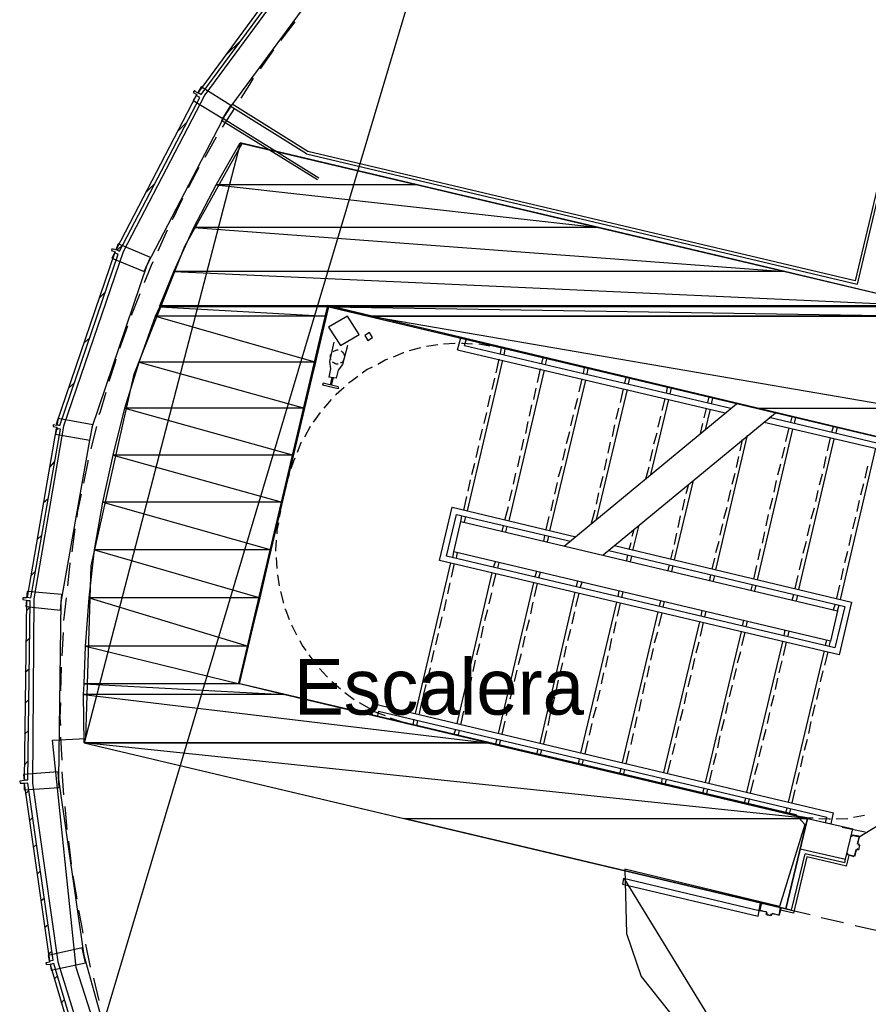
# Model space of a CAD drawing. Header units: feet. Extents: x -79 to 198, y -22 to 181.
# Tile 163 of 256: x 27 to 45, y 115 to 136. Entities that reach past the tile are written whole.
import ezdxf
from ezdxf.enums import TextEntityAlignment as Align

# ---------------------------------------------------------------- set-up
doc = ezdxf.new("R2010")
doc.units = ezdxf.units.FT
for name, color, linetype in [('A-AREA-COMUN', 252, 'CONTINUOUS'), ('A-LINEA', 7, 'CONTINUOUS'), ('A-MURO-CONCRETO', 8, 'CONTINUOUS'), ('A-NOMBRE-ESPACIO', 2, 'CONTINUOUS')]:
    doc.layers.add(name, color=color, linetype=linetype)

msp = doc.modelspace()

# ---------------------------------------------------------------- linework, layer by layer
at = {"layer": 'A-AREA-COMUN'}
for points in [[(57.04, 138.4178), (49.088, 140.3022), (47.008, 143.5022), (45.952, 143.1822), (44.768, 143.2178), (43.92, 143.5733), (43.008, 144.4978), (42.8, 144.4978), (40, 142.5778), (39.36, 142.4533), (38.912, 142.7378), (35.808, 140.3378), (33.2, 137.7422), (30.96, 134.7022), (29.2, 131.3244), (27.92, 127.5733), (27.28, 123.8578), (27.248, 119.8933), (27.792, 116.0533), (28.88, 112.5689)], [(29.312, 112.4444), (28.192, 115.9289), (27.68, 120.8178), (28.4, 120.8533), (28.512, 124.5689), (29.44, 128.6933), (30.528, 131.4489), (31.76, 133.6533), (45.728, 130.3644), (46.48, 130.0444), (45.888, 127.4489), (45.68, 127.2889), (33.6, 130.1689), (31.68, 122.0444), (43.68, 119.2178), (43.872, 119.0044), (43.328, 117.2444), (40, 118.0444), (40.032, 116.6578), (40.352, 115.7333), (40.992, 114.9333)]]:
    msp.add_lwpolyline(points, dxfattribs=at)
at = {"layer": 'A-LINEA'}
for p, q in [((36.6881, 141.2357), (28.3665, 113.3809)), ((36.6881, 141.2357), (28.3665, 113.3809)), ((36.6881, 141.2357), (28.3665, 113.3809)), ((36.6881, 141.2357), (28.3665, 113.3809)), ((36.6881, 141.2357), (28.3665, 113.3809)), ((36.6881, 141.2357), (28.3665, 113.3809)), ((46.5867, 137.5911), (44.96, 130.6978)), ((46.6267, 137.5244), (45, 130.6311)), ((32.8933, 136.2711), (32.5867, 135.8711)), ((32.8933, 136.2711), (32.5867, 135.8711)), ((31.4, 135.5511), (31.7467, 135.8844)), ((32.44, 135.6711), (32.1467, 135.2578)), ((32.44, 135.6711), (32.1467, 135.2578)), ((31.5467, 134.4978), (31.32, 134.1511)), ((33.1733, 133.4844), (31.5467, 134.4978)), ((31.6, 134.4178), (31.3333, 134.0044)), ((31.6, 134.4178), (31.3333, 134.0044)), ((33.1467, 133.4311), (31.5067, 134.4578)), ((30.3733, 133.9111), (30.56, 134.0978)), ((33.3867, 132.8711), (31.32, 134.1511)), ((33.4133, 132.9111), (31.3467, 134.1911)), ((31.7159, 133.6567), (28.3582, 120.754)), ((31.2, 133.7911), (30.96, 133.3511)), ((31.2, 133.7911), (30.96, 133.3511)), ((44.96, 130.6978), (33.1733, 133.4844)), ((33.1467, 133.4311), (45, 130.6311)), ((29.6933, 132.6044), (29.88, 132.7911)), ((30.1467, 131.7911), (29.9467, 131.3378)), ((30.1467, 131.7911), (29.9467, 131.3378)), ((29.08, 131.3644), (29.2, 131.4844)), ((29.0133, 131.2978), (29.0133, 131.2978)), ((28.6933, 130.3378), (28.8133, 130.4578)), ((29.2933, 129.7244), (29.12, 129.2444)), ((29.2933, 129.7244), (29.12, 129.2444)), ((28.36, 129.3644), (28.4933, 129.4844)), ((36.4, 129.2178), (36.4667, 129.4711)), ((36.5467, 129.3111), (36.5867, 129.4311)), ((34.0267, 129.3111), (33.92, 128.8978)), ((35.6, 129.2578), (35.36, 129.1911)), ((35.9733, 129.3244), (35.7333, 129.2844)), ((36.3467, 129.3511), (36.0933, 129.3378)), ((36.4, 129.2178), (42.16, 127.8578)), ((36.5467, 129.3111), (42.28, 127.9644)), ((37.3467, 129.2578), (37.2133, 129.2844)), ((37.32, 129.1378), (37.3467, 129.2578)), ((37.4, 129.1111), (37.4267, 129.2311)), ((36.6133, 125.7511), (37.3733, 128.9911)), ((37.2267, 128.7244), (37.2933, 129.0178)), ((38.2133, 128.9244), (38.24, 129.0444)), ((38.2933, 128.8978), (38.32, 129.0178)), ((33.6667, 128.8044), (33.6267, 128.6311)), ((37.5067, 125.5378), (38.2667, 128.7778)), ((38.12, 128.5111), (38.1867, 128.8044)), ((39.1067, 128.7111), (39.1333, 128.8311)), ((39.1867, 128.6978), (39.2133, 128.8178)), ((33.7867, 128.6044), (33.6267, 128.6311)), ((33.6933, 128.6178), (33.6533, 128.4578)), ((33.72, 128.6178), (33.68, 128.4578)), ((37.1467, 128.3644), (37.2, 128.6044)), ((38.3867, 125.3244), (39.16, 128.5644)), ((39.0133, 128.3111), (39.08, 128.5911)), ((40, 128.4978), (40.0267, 128.6178)), ((40.08, 128.4844), (40.1067, 128.6044)), ((28.0267, 128.3911), (28.16, 128.5111)), ((38.04, 128.1511), (38.0933, 128.3911)), ((39.3867, 125.5644), (40.0533, 128.3644)), ((39.9067, 128.0844), (39.9733, 128.3778)), ((40.8933, 128.2844), (40.92, 128.4044)), ((40.9733, 128.2711), (41, 128.3911)), ((33.68, 128.1511), (33.52, 127.9644)), ((37.0533, 127.9911), (37.1067, 128.2444)), ((38.92, 127.9378), (38.9867, 128.1778)), ((40.56, 126.5378), (40.9467, 128.1511)), ((40.8, 127.9111), (40.8667, 128.1644)), ((41.7867, 128.0844), (41.8133, 128.2044)), ((41.8667, 128.0578), (41.8933, 128.1778)), ((37.9467, 127.7911), (38, 128.0311)), ((38.6933, 124.9911), (42.4, 128.0578)), ((39.8133, 127.7244), (39.8667, 127.9644)), ((41.7067, 127.7511), (41.76, 127.9511)), ((41.7333, 127.4978), (41.84, 127.9378)), ((33.44, 127.8711), (33.2933, 127.6578)), ((36.9733, 127.6311), (37.0267, 127.8711)), ((38.84, 127.5778), (38.8933, 127.8178)), ((39.5333, 124.8044), (43.24, 127.8578)), ((40.72, 127.5511), (40.7733, 127.7911)), ((43.1067, 127.7644), (46.2, 127.0311)), ((43.5733, 127.6578), (43.6, 127.7778)), ((43.6533, 127.6311), (43.68, 127.7644)), ((27.76, 127.4844), (27.8, 127.5244)), ((28.6267, 127.5644), (28.5067, 127.0844)), ((28.6267, 127.5644), (28.5067, 127.0844)), ((33.2267, 127.5644), (33.1067, 127.3378)), ((36.88, 127.2711), (36.9333, 127.5111)), ((37.8667, 127.4178), (37.92, 127.6711)), ((39.7333, 127.3511), (39.7867, 127.6044)), ((41.6267, 127.4178), (41.68, 127.6311)), ((42.8533, 124.2711), (43.6133, 127.5111)), ((43, 127.6578), (46.2933, 126.8844)), ((43.4667, 127.2444), (43.5333, 127.5378)), ((44.4533, 127.4444), (44.4933, 127.5644)), ((44.5467, 127.4311), (44.5733, 127.5511)), ((37.7733, 127.0578), (37.8267, 127.2978)), ((38.7467, 127.2044), (38.8133, 127.4578)), ((40.6267, 127.1911), (40.6933, 127.4311)), ((41.96, 124.4844), (42.64, 127.3778)), ((43.7467, 124.0578), (44.5067, 127.2978)), ((44.36, 127.0444), (44.4267, 127.3244)), ((27.8667, 123.7911), (28.48, 127.2711)), ((36.8, 126.8978), (36.8533, 127.1511)), ((38.6667, 126.8444), (38.72, 127.0844)), ((39.64, 126.9911), (39.6933, 127.2311)), ((42.48, 127.0444), (42.5333, 127.2844)), ((43.3867, 126.8844), (43.44, 127.1244)), ((44.64, 123.8444), (45.4, 127.0978)), ((37.6933, 126.6978), (37.7467, 126.9378)), ((39.56, 126.6311), (39.6133, 126.8711)), ((40.5467, 126.8178), (40.6, 127.0711)), ((42.4, 126.6844), (42.4533, 126.9244)), ((44.28, 126.6711), (44.3333, 126.9244)), ((27.6267, 126.6978), (27.72, 126.8044)), ((36.7067, 126.5378), (36.7733, 126.7778)), ((38.5733, 126.4844), (38.64, 126.7244)), ((40.4533, 126.4444), (40.52, 126.6978)), ((43.2933, 126.5244), (43.36, 126.7644)), ((45.1733, 126.4578), (45.2267, 126.7111)), ((32.7733, 126.5378), (32.7333, 126.4044)), ((37.6, 126.3244), (37.6533, 126.5644)), ((39.4667, 126.2578), (39.5333, 126.4978)), ((42.3067, 126.3244), (42.3733, 126.5644)), ((44.1867, 126.3111), (44.2533, 126.5511)), ((36.6267, 126.1778), (36.68, 126.4178)), ((38.4933, 126.1111), (38.5467, 126.3644)), ((41.0667, 124.6978), (41.48, 126.4044)), ((41.32, 126.1244), (41.3733, 126.3244)), ((43.2133, 126.1511), (43.2667, 126.4044)), ((45.08, 126.0978), (45.1467, 126.3378)), ((36.5333, 125.7644), (36.6, 126.0578)), ((37.52, 125.9644), (37.5733, 126.2044)), ((39.3867, 125.8978), (39.44, 126.1378)), ((42.2267, 125.9511), (42.28, 126.2044)), ((43.12, 125.7911), (43.1867, 126.0311)), ((44.1067, 125.9511), (44.16, 126.1911)), ((27.48, 125.9244), (27.5867, 126.0178)), ((37.4133, 125.5511), (37.4933, 125.8444)), ((38.4133, 125.7511), (38.4667, 125.9911)), ((41.24, 125.7644), (41.2933, 126.0044)), ((42.1333, 125.5911), (42.2, 125.8311)), ((44.0133, 125.5778), (44.08, 125.8178)), ((45, 125.7378), (45.0533, 125.9778)), ((32.5867, 125.7511), (32.56, 125.6178)), ((36.4667, 125.5244), (36.4933, 125.6444)), ((36.5467, 125.5111), (36.5733, 125.6311)), ((38.3067, 125.3511), (38.3733, 125.6311)), ((39.28, 125.4844), (39.36, 125.7778)), ((41.1467, 125.3911), (41.2, 125.6444)), ((43.04, 125.4311), (43.0933, 125.6711)), ((44.9067, 125.3644), (44.9733, 125.6178)), ((37.36, 125.3111), (37.3867, 125.4311)), ((37.44, 125.2978), (37.4667, 125.4178)), ((40.1733, 124.8978), (40.3067, 125.4444)), ((42.0533, 125.2311), (42.1067, 125.4711)), ((43.9333, 125.2178), (43.9867, 125.4578)), ((27.3467, 125.1378), (27.4533, 125.2311)), ((28.16, 125.3644), (28.0933, 124.8711)), ((28.16, 125.3644), (28.0933, 124.8711)), ((38.2533, 125.0978), (38.28, 125.2178)), ((38.3333, 125.0844), (38.36, 125.2044)), ((40.16, 125.2044), (40.2, 125.3511)), ((41.0667, 125.0311), (41.12, 125.2711)), ((42.96, 125.0578), (43.0133, 125.2978)), ((44.8267, 125.0044), (44.88, 125.2444)), ((40.0933, 124.9244), (40.1333, 125.0711)), ((41.96, 124.8578), (42.0267, 125.0978)), ((43.84, 124.8444), (43.9067, 125.0978)), ((32.4933, 124.7511), (32.5067, 124.5111)), ((36.2933, 124.7511), (36.32, 124.8711)), ((36.3733, 124.7378), (36.4, 124.8578)), ((40.04, 124.6844), (40.0667, 124.8044)), ((40.12, 124.6578), (40.1467, 124.7778)), ((40.9867, 124.7111), (41.04, 124.9111)), ((42.8667, 124.6978), (42.92, 124.9378)), ((44.7333, 124.6444), (44.8, 124.8844)), ((35.4933, 121.3911), (36.2533, 124.6311)), ((36.2667, 124.3244), (36.3333, 124.6178)), ((37.1733, 124.5378), (37.2133, 124.6578)), ((37.2667, 124.5244), (37.2933, 124.6444)), ((40.9333, 124.4711), (40.96, 124.5911)), ((41.0133, 124.4444), (41.04, 124.5778)), ((41.88, 124.4978), (41.9333, 124.7378)), ((42.7733, 124.2844), (42.84, 124.5778)), ((43.76, 124.4844), (43.8133, 124.7244)), ((27.2133, 124.3511), (27.3067, 124.4444)), ((32.52, 124.3778), (32.56, 124.1378)), ((36.3867, 121.1778), (37.1467, 124.4178)), ((37.16, 124.1244), (37.2267, 124.4044)), ((38.0667, 124.3378), (38.1067, 124.4578)), ((38.1467, 124.3111), (38.1867, 124.4311)), ((41.8267, 124.2578), (41.8533, 124.3778)), ((41.8267, 124.2578), (41.84, 124.3511)), ((41.9067, 124.2444), (41.9333, 124.3644)), ((43.6667, 124.0844), (43.7333, 124.3644)), ((44.6533, 124.2711), (44.7067, 124.5111)), ((36.1867, 123.9644), (36.24, 124.2044)), ((37.28, 120.9644), (38.04, 124.2044)), ((38.0533, 123.9111), (38.12, 124.1911)), ((38.96, 124.1244), (38.9867, 124.2444)), ((39.04, 124.0978), (39.08, 124.2178)), ((42.72, 124.0444), (42.7467, 124.1644)), ((42.8, 124.0311), (42.8267, 124.1511)), ((44.56, 123.8711), (44.6267, 124.1511)), ((32.5867, 124.0178), (32.6533, 123.7644)), ((37.08, 123.7511), (37.1333, 123.9911)), ((38.1733, 120.7511), (38.9333, 124.0044)), ((38.9467, 123.6978), (39.0133, 123.9778)), ((39.8533, 123.9111), (39.88, 124.0311)), ((39.9333, 123.8844), (39.96, 124.0178)), ((43.6, 123.8311), (43.64, 123.9511)), ((43.6933, 123.8178), (43.72, 123.9378)), ((36.1067, 123.6044), (36.16, 123.8444)), ((37.9733, 123.5378), (38.0267, 123.7911)), ((39.0533, 120.5378), (39.8267, 123.7911)), ((39.84, 123.4844), (39.9067, 123.7644)), ((40.7467, 123.6978), (40.7733, 123.8178)), ((40.8267, 123.6844), (40.8533, 123.8044)), ((44.4933, 123.6311), (44.5333, 123.7511)), ((44.5733, 123.6044), (44.6133, 123.7244)), ((27.12, 123.6044), (27.2, 123.6844)), ((36.9867, 123.3911), (37.0533, 123.6311)), ((38.8667, 123.3244), (38.92, 123.5778)), ((39.9467, 120.3378), (40.72, 123.5778)), ((40.7333, 123.2711), (40.8, 123.5511)), ((41.64, 123.4844), (41.6667, 123.6044)), ((41.72, 123.4711), (41.7467, 123.5911)), ((36.0133, 123.2311), (36.0667, 123.4711)), ((36.9067, 123.0178), (36.96, 123.2711)), ((37.88, 123.1778), (37.9467, 123.4178)), ((39.76, 123.1244), (39.8133, 123.3644)), ((40.84, 120.1244), (41.6133, 123.3644)), ((41.6267, 123.0578), (41.6933, 123.3511)), ((42.5333, 123.2711), (42.56, 123.4044)), ((42.6133, 123.2578), (42.64, 123.3778)), ((27.9067, 123.1378), (27.88, 122.6311)), ((27.9067, 123.1378), (27.88, 122.6311)), ((35.9333, 122.8711), (35.9867, 123.1111)), ((37.8, 122.8178), (37.8533, 123.0578)), ((38.7733, 122.9644), (38.84, 123.2044)), ((40.64, 122.9111), (40.7067, 123.1511)), ((41.7333, 119.9111), (42.5067, 123.1511)), ((42.52, 122.8578), (42.5867, 123.1378)), ((43.4267, 123.0711), (43.4533, 123.1911)), ((43.5067, 123.0444), (43.5333, 123.1644)), ((27.1067, 122.9378), (27.2, 123.0311)), ((36.8133, 122.6578), (36.88, 122.8978)), ((38.6933, 122.6044), (38.7467, 122.8444)), ((39.6667, 122.7511), (39.72, 123.0044)), ((41.5333, 122.6978), (41.6, 122.9378)), ((42.6267, 119.6978), (43.4, 122.9378)), ((43.4133, 122.6444), (43.48, 122.9244)), ((44.32, 122.8578), (44.3467, 122.9778)), ((44.4, 122.8311), (44.4267, 122.9511)), ((35.84, 122.4978), (35.8933, 122.7511)), ((37.7067, 122.4444), (37.7733, 122.6844)), ((40.56, 122.5378), (40.6133, 122.7911)), ((42.4267, 122.4844), (42.4933, 122.7244)), ((43.52, 119.4844), (44.2933, 122.7378)), ((44.3067, 122.4311), (44.3733, 122.7111)), ((36.7333, 122.2978), (36.7867, 122.5378)), ((38.6, 122.2311), (38.6667, 122.4844)), ((39.5867, 122.3911), (39.64, 122.6311)), ((41.4533, 122.3378), (41.5067, 122.5778)), ((43.32, 122.2711), (43.3867, 122.5244)), ((27.0933, 122.2844), (27.1867, 122.3644)), ((27.8667, 122.3911), (27.8533, 121.8844)), ((27.8667, 122.3911), (27.8533, 121.8844)), ((35.76, 122.1378), (35.8133, 122.3778)), ((37.6267, 122.0844), (37.68, 122.3244)), ((39.4933, 122.0311), (39.5467, 122.2711)), ((40.48, 122.1778), (40.5333, 122.4178)), ((41.36, 121.9644), (41.4267, 122.2178)), ((42.3467, 122.1244), (42.4, 122.3644)), ((44.2133, 122.0711), (44.2667, 122.3111)), ((33.6933, 122.0844), (33.88, 121.9244)), ((35.6667, 121.7778), (35.72, 122.0178)), ((36.6533, 121.9244), (36.7067, 122.1778)), ((38.52, 121.8711), (38.5733, 122.1111)), ((40.3867, 121.8178), (40.44, 122.0578)), ((42.2533, 121.7511), (42.32, 122.0044)), ((43.24, 121.9111), (43.2933, 122.1511)), ((33.9733, 121.8444), (34.1733, 121.6978)), ((36.56, 121.5644), (36.6133, 121.8044)), ((37.5333, 121.7111), (37.6, 121.9644)), ((39.4133, 121.6578), (39.4667, 121.8978)), ((41.28, 121.6044), (41.3333, 121.8444)), ((43.1467, 121.5511), (43.2133, 121.7911)), ((44.1333, 121.6978), (44.1867, 121.9378)), ((27.0933, 121.6178), (27.1733, 121.6978)), ((34.28, 121.6311), (34.4933, 121.5111)), ((34.6, 121.6044), (34.5467, 121.3511)), ((34.6, 121.6044), (44.4933, 119.2578)), ((35.5733, 121.3644), (35.64, 121.6578)), ((37.4533, 121.3511), (37.5067, 121.5911)), ((38.4267, 121.5111), (38.4933, 121.7511)), ((40.3067, 121.4444), (40.36, 121.6978)), ((42.1733, 121.3911), (42.2267, 121.6311)), ((44.04, 121.3378), (44.0933, 121.5778)), ((34.6933, 121.4444), (34.6667, 121.3244)), ((34.6933, 121.4444), (44.3467, 119.1644)), ((36.4667, 121.1511), (36.5333, 121.4444)), ((38.3467, 121.1378), (38.4, 121.3911)), ((39.32, 121.2978), (39.3867, 121.5378)), ((41.1867, 121.2444), (41.2533, 121.4844)), ((43.0667, 121.1778), (43.12, 121.4178)), ((35.3067, 121.1778), (35.44, 121.1511)), ((35.44, 121.1511), (35.4667, 121.2711)), ((35.52, 121.1244), (35.5467, 121.2444)), ((37.36, 120.9511), (37.4267, 121.2311)), ((39.24, 120.9244), (39.2933, 121.1778)), ((40.2133, 121.0844), (40.2667, 121.3244)), ((42.08, 121.0311), (42.1467, 121.2711)), ((43.96, 120.9644), (44.0133, 121.2178)), ((27.08, 120.9511), (27.16, 121.0311)), ((36.32, 120.9378), (36.36, 121.0578)), ((36.4133, 120.9111), (36.44, 121.0311)), ((38.2533, 120.7378), (38.32, 121.0178)), ((40.1333, 120.7244), (40.1867, 120.9644)), ((41.1067, 120.8711), (41.16, 121.1111)), ((42.9733, 120.8178), (43.04, 121.0578)), ((48.6558, 120.9507), (45.0408, 118.73)), ((27.8533, 120.8844), (27.88, 120.3911)), ((27.8533, 120.8844), (27.88, 120.3911)), ((28.36, 120.7644), (43.4667, 117.1911)), ((37.2133, 120.7244), (37.2533, 120.8444)), ((37.2933, 120.6978), (37.3333, 120.8311)), ((39.1467, 120.5244), (39.2133, 120.8044)), ((41.0267, 120.5111), (41.08, 120.7511)), ((42, 120.6578), (42.0533, 120.9111)), ((43.8667, 120.6044), (43.9333, 120.8444)), ((38.1067, 120.5111), (38.1333, 120.6311)), ((38.1867, 120.4978), (38.2133, 120.6178)), ((40.0267, 120.3111), (40.0933, 120.5911)), ((41.9067, 120.2978), (41.9733, 120.5378)), ((42.8933, 120.4578), (42.9467, 120.6978)), ((27.0667, 120.2844), (27.1467, 120.3644)), ((39, 120.2978), (39.0267, 120.4178)), ((39.08, 120.2844), (39.1067, 120.4044)), ((40.92, 120.0978), (40.9867, 120.3911)), ((42.8, 120.0844), (42.8667, 120.3244)), ((43.7867, 120.2444), (43.84, 120.4844)), ((27.88, 120.1378), (27.92, 119.6444)), ((27.88, 120.1378), (27.92, 119.6444)), ((39.8933, 120.0844), (39.92, 120.2178)), ((39.9733, 120.0711), (40, 120.1911)), ((41.8133, 119.8978), (41.88, 120.1778)), ((43.6933, 119.8711), (43.76, 120.1244)), ((40.7867, 119.8844), (40.8133, 120.0044)), ((40.8667, 119.8578), (40.8933, 119.9778)), ((42.7067, 119.6844), (42.7733, 119.9644)), ((27.0933, 119.6578), (27.1733, 119.7378)), ((41.68, 119.6711), (41.7067, 119.7911)), ((41.76, 119.6444), (41.7867, 119.7644)), ((43.6, 119.4711), (43.6667, 119.7511)), ((42.5733, 119.4578), (42.6, 119.5778)), ((42.6533, 119.4311), (42.68, 119.5644)), ((43.4667, 119.2444), (43.4933, 119.3644)), ((43.5467, 119.2311), (43.5733, 119.3511)), ((44.44, 119.0178), (44.4933, 119.2578)), ((27.1867, 119.0844), (27.2533, 119.1644)), ((43.4667, 117.1911), (43.9333, 119.1378)), ((43.5467, 119.2311), (43.68, 119.2044)), ((43.9333, 119.1378), (44.9067, 118.9111)), ((43.9333, 119.1378), (44.44, 119.0178)), ((44.32, 119.0444), (44.3467, 119.1644)), ((44.5467, 119.1244), (44.8, 119.1378)), ((44.92, 119.1644), (45.16, 119.2044)), ((44.68, 118.9511), (45.1733, 118.8444)), ((44.7467, 118.2578), (44.9067, 118.9111)), ((28.0267, 118.6444), (28.08, 118.1511)), ((28.0267, 118.6444), (28.08, 118.1511)), ((45.0133, 118.5911), (45.0533, 118.7378)), ((45.04, 118.7378), (45.04, 118.7378)), ((27.2667, 118.5111), (27.3333, 118.5778)), ((43.7733, 118.4844), (44.7467, 118.2578)), ((44.9979, 118.4706), (44.9739, 118.4557)), ((45, 118.4711), (45.0267, 118.4578)), ((45.0139, 118.589), (45.0287, 118.565)), ((45.0267, 118.5911), (45.0267, 118.5911)), ((45.0533, 118.5778), (45.0267, 118.5778)), ((45.0267, 118.4711), (45.0267, 118.4711)), ((43.5867, 117.1644), (43.88, 118.3778)), ((44.7333, 118.1778), (43.88, 118.3778)), ((44.7333, 118.1778), (44.7467, 118.2578)), ((44.7733, 118.1111), (44.8267, 118.3378)), ((44.9333, 118.3244), (44.9333, 118.3244)), ((27.3467, 117.9378), (27.4133, 118.0044)), ((28.12, 117.8978), (28.2, 117.4044)), ((28.12, 117.8978), (28.2, 117.4044)), ((39.9871, 117.8336), (42.2078, 114.2185)), ((27.4267, 117.3644), (27.5067, 117.4311)), ((42.8933, 117.1644), (42.92, 117.3111)), ((43.04, 117.1244), (42.8933, 117.1511)), ((42.9067, 117.1644), (42.9067, 117.1644)), ((42.9333, 117.2978), (42.9333, 117.2978)), ((43.3467, 117.2044), (43.3467, 117.2044)), ((43.6267, 117.0978), (43.3467, 117.1644)), ((43.5867, 117.1644), (43.4667, 117.1911)), ((43.4667, 117.1911), (43.9867, 117.0711)), ((43.04, 117.0711), (43.0533, 117.1111)), ((43.04, 117.1111), (43.04, 117.1111)), ((43.0661, 117.0998), (43.0513, 117.1239)), ((43.0533, 117.0711), (43.0533, 117.0711)), ((43.1333, 117.0444), (43.0533, 117.0578)), ((43.16, 117.0844), (43.1467, 117.0444)), ((43.1467, 117.0578), (43.1467, 117.0578)), ((43.1846, 117.0839), (43.1605, 117.069)), ((43.1733, 117.0711), (43.1733, 117.0711)), ((44.2267, 117.0044), (44.7067, 116.8978)), ((27.5067, 116.7911), (27.5867, 116.8578)), ((44.96, 116.8311), (45.44, 116.7244)), ((27.5867, 116.2178), (27.6667, 116.2844)), ((28.3867, 116.4311), (28.4933, 115.9378)), ((28.3867, 116.4311), (28.4933, 115.9378)), ((27.72, 115.6844), (27.7867, 115.7511)), ((28.56, 115.6978), (28.68, 115.2178)), ((28.56, 115.6978), (28.68, 115.2178)), ((27.8667, 115.1644), (27.9333, 115.2311))]:
    msp.add_line(p, q, dxfattribs=at)
for points in [[(28.5333, 127.5511), (29.72, 131.0444), (31.4267, 134.3244), (33.6267, 137.3111), (36.2533, 139.9378)], [(30.88, 134.7111), (33.0933, 137.7111), (33.0267, 137.7644), (30.8133, 134.7511), (30.88, 134.7111)], [(32, 135.0578), (31.92, 134.9244), (31.7333, 134.6311)], [(32, 135.0578), (31.92, 134.9244), (31.7333, 134.6311)], [(30.88, 134.8711), (30.8, 134.7378), (30.7333, 134.7911), (30.7067, 134.7511), (30.7867, 134.7111), (30.7067, 134.5778), (31.3467, 134.1911), (31.52, 134.4711), (30.88, 134.8711)], [(29.12, 131.3378), (30.8533, 134.6444), (30.7733, 134.6844), (29.0533, 131.3778), (29.12, 131.3378)], [(43.4667, 117.1911), (43.9333, 119.1378), (31.7067, 122.0311), (33.6267, 130.1378), (45.8533, 127.2444), (46.5333, 130.1644), (31.72, 133.6711)], [(30.8267, 133.1378), (30.7733, 133.0311), (30.6, 132.6978)], [(30.8267, 133.1378), (30.7733, 133.0311), (30.6, 132.6978)], [(30.48, 132.4711), (30.2667, 132.0311), (30.2533, 132.0178)], [(30.48, 132.4711), (30.2667, 132.0311), (30.2533, 132.0178)], [(29.0933, 131.4978), (29.04, 131.3644), (28.96, 131.3911), (28.9467, 131.3511), (29.0267, 131.3244), (28.96, 131.1911), (29.6533, 130.8978), (29.7867, 131.2044), (29.0933, 131.4978)], [(27.84, 127.5911), (29.0933, 131.2711), (29.0133, 131.2978), (27.76, 127.6178), (27.84, 127.5911)], [(29.84, 131.1111), (29.8, 131.0311), (29.6533, 130.6578)], [(29.84, 131.1111), (29.8, 131.0311), (29.6533, 130.6578)], [(29.56, 130.4178), (29.3867, 129.9911), (29.3733, 129.9511)], [(29.56, 130.4178), (29.3867, 129.9911), (29.3733, 129.9511)], [(34.2842, 129.5462), (34.0285, 129.9423), (33.6225, 129.7027), (33.8781, 129.3066), (34.2842, 129.5462)], [(34.571, 129.4845), (34.5066, 129.5888), (34.4023, 129.5244), (34.4667, 129.4201), (34.571, 129.4845)], [(33.7333, 129.3778), (33.64, 128.9644), (33.6667, 128.8044)], [(33.72, 129.1778), (33.7467, 129.1911), (33.7733, 129.2044), (33.8, 129.2178), (33.8267, 129.2178)], [(36.72, 129.3378), (36.5067, 129.3511), (36.48, 129.3511)], [(37.0933, 129.2978), (36.9333, 129.3244), (36.8533, 129.3378)], [(29.04, 129.0178), (29.0267, 128.9511), (28.8933, 128.5378)], [(29.04, 129.0178), (29.0267, 128.9511), (28.8933, 128.5378)], [(33.68, 129.0044), (33.6667, 129.0311), (33.6667, 129.0578), (33.6667, 129.0844), (33.6667, 129.1111), (33.68, 129.1244)], [(33.96, 129.0311), (33.9467, 129.0044), (33.9333, 128.9778), (33.92, 128.9511), (33.8933, 128.9378), (33.88, 128.9378)], [(33.8933, 129.1911), (33.9067, 129.1778), (33.92, 129.1644), (33.9467, 129.1378), (33.96, 129.1111), (33.96, 129.0844)], [(34.8933, 129.0178), (34.84, 128.9911), (34.68, 128.8978)], [(35.24, 129.1511), (35.2267, 129.1511), (35.0133, 129.0578)], [(33.8267, 128.9111), (33.8133, 128.9111), (33.7867, 128.9111), (33.76, 128.9244), (33.7333, 128.9378), (33.7067, 128.9511)], [(33.92, 128.8978), (33.8267, 128.7778), (33.7867, 128.6044)], [(34.56, 128.8444), (34.4533, 128.7911), (34.3467, 128.7111)], [(34.2533, 128.6444), (34.1067, 128.5378), (34.0533, 128.4978)], [(33.8267, 128.4178), (33.5067, 128.4978), (33.4933, 128.4578)], [(33.8267, 128.4178), (33.8267, 128.3778), (33.4933, 128.4578)], [(33.96, 128.4044), (33.7867, 128.2578), (33.7733, 128.2444)], [(28.8267, 128.2978), (28.7067, 127.8844), (28.68, 127.8178)], [(28.8267, 128.2978), (28.7067, 127.8844), (28.68, 127.8178)], [(27.7733, 127.5911), (27.6933, 127.6044), (27.6933, 127.5644), (27.7733, 127.5511), (27.7467, 127.4044), (28.48, 127.2711), (28.5467, 127.6044), (27.8, 127.7378), (27.7733, 127.5911)], [(27.2133, 123.8844), (27.8533, 127.5111), (27.76, 127.5244), (27.1333, 123.8978), (27.2133, 123.8844)], [(33.04, 127.2311), (33.0267, 127.2178), (32.9467, 127.0044)], [(32.8933, 126.8844), (32.8667, 126.8178), (32.8133, 126.6578)], [(28.44, 126.8444), (28.44, 126.8044), (28.3467, 126.3511)], [(28.44, 126.8444), (28.44, 126.8044), (28.3467, 126.3511)], [(28.2933, 126.1111), (28.2133, 125.7111), (28.2, 125.6178)], [(28.2933, 126.1111), (28.2133, 125.7111), (28.2, 125.6178)], [(39.7733, 125.0044), (44.88, 123.7911), (44.6133, 122.6578), (36.0133, 124.6844), (36.28, 125.8311), (38.9467, 125.1911)], [(39.6533, 124.8978), (44.7333, 123.6978), (44.52, 122.8044), (36.16, 124.7778), (36.3733, 125.6711), (38.8267, 125.0978)], [(32.5467, 125.4978), (32.5067, 125.3378), (32.5067, 125.2578)], [(36.32, 124.8711), (36.4667, 125.5244), (44.5733, 123.6044), (44.4267, 122.9511), (36.32, 124.8711)], [(32.4933, 125.1244), (32.48, 124.9111), (32.48, 124.8844)], [(28.0533, 124.6311), (28.0533, 124.6178), (28, 124.1378)], [(28.0533, 124.6311), (28.0533, 124.6178), (28, 124.1378)], [(27.12, 123.8844), (27.04, 123.8844), (27.04, 123.8444), (27.12, 123.8311), (27.1067, 123.6978), (27.8533, 123.6178), (27.88, 123.9511), (27.1333, 124.0178), (27.12, 123.8844)], [(27.1467, 119.9644), (27.2, 123.8178), (27.12, 123.8178), (27.0667, 119.9644), (27.1467, 119.9644)], [(29.08, 113.6044), (28.36, 116.1911), (27.8133, 119.9778), (27.8667, 123.7911)], [(27.9733, 123.8844), (27.9333, 123.5111), (27.92, 123.3911)], [(27.9733, 123.8844), (27.9333, 123.5111), (27.92, 123.3911)], [(32.68, 123.6444), (32.6933, 123.6311), (32.7733, 123.4178)], [(32.8267, 123.2978), (32.8533, 123.2444), (32.9333, 123.0844)], [(33, 122.9644), (33.0533, 122.8578), (33.1333, 122.7511)], [(33.2, 122.6578), (33.3067, 122.5111), (33.3467, 122.4578)], [(33.4267, 122.3644), (33.5867, 122.1911), (33.6, 122.1778)], [(27.8533, 121.6311), (27.84, 121.2978), (27.8533, 121.1378)], [(27.8533, 121.6311), (27.84, 121.2978), (27.8533, 121.1378)], [(34.6, 121.4444), (34.6267, 121.4311), (34.84, 121.3511)], [(34.9467, 121.2978), (35.0267, 121.2711), (35.1867, 121.2178)], [(27.0667, 119.9511), (26.9733, 119.9378), (26.9867, 119.8978), (27.0667, 119.8978), (27.0667, 119.7511), (27.8267, 119.8044), (27.8, 120.1378), (27.0533, 120.0844), (27.0667, 119.9511)], [(27.6933, 116.0844), (27.1467, 119.8978), (27.0667, 119.8844), (27.6133, 116.0711), (27.6933, 116.0844)], [(27.9467, 119.3911), (27.9733, 119.0711), (27.9867, 118.8978)], [(27.9467, 119.3911), (27.9733, 119.0711), (27.9867, 118.8978)], [(43.8, 119.1778), (43.96, 119.1511), (44.0533, 119.1511)], [(44.1733, 119.1378), (44.4, 119.1244), (44.4267, 119.1244)], [(44.88, 118.7778), (44.88, 118.7511), (44.8933, 118.7511), (44.8933, 118.7778), (45.04, 118.7378), (45, 118.5911)], [(45.04, 118.7511), (44.8933, 118.7778), (44.8933, 118.7778)], [(44.9733, 118.4711), (44.9333, 118.3244), (44.8, 118.3511), (44.8, 118.3778), (44.7867, 118.3911), (44.7867, 118.3644)], [(44.9467, 118.3244), (44.9867, 118.4578), (44.9867, 118.4578)], [(45.0133, 118.5778), (45.0533, 118.5644), (45.0267, 118.4711), (45, 118.4844)], [(45.04, 118.4711), (45.0533, 118.5644), (45.0533, 118.5644)], [(44.7733, 118.1111), (43.92, 118.3111), (43.6267, 117.0978)], [(44.9333, 118.3111), (44.8, 118.3511), (44.8, 118.3511)], [(42.8933, 117.1511), (39.9733, 117.8444), (39.9467, 117.7244), (42.8667, 117.0311), (42.8933, 117.1511)], [(28.24, 117.1644), (28.2933, 116.8711), (28.3333, 116.6711)], [(28.24, 117.1644), (28.2933, 116.8711), (28.3333, 116.6711)], [(42.9333, 117.3111), (42.96, 117.3111), (42.96, 117.2978), (42.9333, 117.2978), (42.9067, 117.1644), (43.04, 117.1244)], [(43.1733, 117.0978), (43.32, 117.0578), (43.3467, 117.2044), (43.32, 117.2178), (43.3333, 117.2178), (43.3467, 117.2178)], [(43.36, 117.2044), (43.32, 117.0578), (43.32, 117.0578), (43.1733, 117.0844)], [(43.0533, 117.0978), (43.0533, 117.0711), (43.1467, 117.0578), (43.1467, 117.0844)], [(27.6133, 116.0444), (27.5333, 116.0311), (27.5467, 115.9911), (27.6267, 116.0044), (27.6533, 115.8711), (28.3867, 116.0311), (28.32, 116.3511), (27.5867, 116.1911), (27.6133, 116.0444)], [(28.8, 112.3244), (27.7067, 116.0178), (27.6267, 115.9911), (28.72, 112.2978), (28.8, 112.3244)]]:
    msp.add_lwpolyline(points, dxfattribs=at)
at = {"layer": 'A-MURO-CONCRETO'}
for points in [[(31.72, 133.6711), (35.5333, 132.7644), (31.2, 132.7644), (31.72, 133.6711), (31.72, 133.6711)], [(31.2, 132.7644), (39.44, 131.8444), (30.72, 131.8444), (31.2, 132.7644), (31.2, 132.7644)], [(35.5333, 132.7644), (31.2, 132.7644), (39.44, 131.8444), (35.5333, 132.7644)], [(30.72, 131.8444), (43.44, 130.8978), (30.2933, 130.8978), (30.72, 131.8444), (30.72, 131.8444)], [(39.44, 131.8444), (30.72, 131.8444), (43.44, 130.8978), (39.44, 131.8444)], [(30.2933, 130.8978), (46.5333, 130.1644), (29.9867, 130.1644), (30.2933, 130.8978), (30.2933, 130.8978)], [(43.44, 130.8978), (30.2933, 130.8978), (46.5333, 130.1644), (43.44, 130.8978)], [(29.9867, 130.1378), (33.5733, 129.9378), (29.8933, 129.9378), (29.9867, 130.1378), (29.9867, 130.1378)], [(46.5333, 130.1644), (29.9867, 130.1644), (46.5333, 130.1378), (46.5333, 130.1644)], [(29.9867, 130.1644), (46.5333, 130.1378), (29.9867, 130.1378), (29.9867, 130.1644), (29.9867, 130.1644)], [(33.6267, 130.1378), (29.9867, 130.1378), (33.5733, 129.9378), (33.6267, 130.1378)], [(46.5333, 130.1378), (33.6267, 130.1378), (46.48, 129.9378), (46.5333, 130.1378)], [(33.6267, 130.1378), (46.48, 129.9378), (34.48, 129.9378), (33.6267, 130.1378), (33.6267, 130.1378)], [(29.8933, 129.9378), (33.3467, 128.9511), (29.5467, 128.9511), (29.8933, 129.9378), (29.8933, 129.9378)], [(33.5733, 129.9378), (29.8933, 129.9378), (33.3467, 128.9511), (33.5733, 129.9378)], [(34.48, 129.9378), (42.8267, 127.9644), (46.0133, 127.9644), (34.48, 129.9378)], [(34.48, 129.9378), (46.48, 129.9378), (46.0133, 127.9644), (34.48, 129.9378), (34.48, 129.9378)], [(29.5467, 128.9511), (33.1067, 127.9644), (29.24, 127.9644), (29.5467, 128.9511), (29.5467, 128.9511)], [(33.3467, 128.9511), (29.5467, 128.9511), (33.1067, 127.9644), (33.3467, 128.9511)], [(29.24, 127.9644), (32.8667, 126.9511), (28.9867, 126.9511), (29.24, 127.9644), (29.24, 127.9644)], [(33.1067, 127.9644), (29.24, 127.9644), (32.8667, 126.9511), (33.1067, 127.9644)], [(42.8267, 127.9644), (46.0133, 127.9644), (45.8533, 127.2444), (42.8267, 127.9644), (42.8267, 127.9644)], [(28.9867, 126.9511), (32.6267, 125.9378), (28.76, 125.9378), (28.9867, 126.9511), (28.9867, 126.9511)], [(32.8667, 126.9511), (28.9867, 126.9511), (32.6267, 125.9378), (32.8667, 126.9511)], [(28.76, 125.9378), (32.3867, 124.9111), (28.5867, 124.9111), (28.76, 125.9378), (28.76, 125.9378)], [(32.6267, 125.9378), (28.76, 125.9378), (32.3867, 124.9111), (32.6267, 125.9378)], [(28.5867, 124.9111), (32.1467, 123.8844), (28.4667, 123.8844), (28.5867, 124.9111), (28.5867, 124.9111)], [(32.3867, 124.9111), (28.5867, 124.9111), (32.1467, 123.8844), (32.3867, 124.9111)], [(28.4667, 123.8844), (31.8933, 122.8444), (28.3867, 122.8444), (28.4667, 123.8844), (28.4667, 123.8844)], [(32.1467, 123.8844), (28.4667, 123.8844), (31.8933, 122.8444), (32.1467, 123.8844)], [(28.3867, 122.8444), (31.7067, 122.0311), (28.36, 122.0311), (28.3867, 122.8444), (28.3867, 122.8444)], [(31.8933, 122.8444), (28.3867, 122.8444), (31.7067, 122.0311), (31.8933, 122.8444)], [(28.36, 122.0311), (32.6533, 121.8044), (28.3467, 121.8044), (28.36, 122.0311), (28.36, 122.0311)], [(31.7067, 122.0311), (28.36, 122.0311), (32.6533, 121.8044), (31.7067, 122.0311)], [(32.6533, 121.8044), (28.3467, 121.8044), (37.04, 120.7644), (32.6533, 121.8044)], [(28.3467, 121.8044), (37.04, 120.7644), (28.36, 120.7644), (28.3467, 121.8044), (28.3467, 121.8044)], [(28.36, 120.7644), (35.24, 119.1378), (43.9333, 119.1378), (28.36, 120.7644)], [(28.36, 120.7644), (37.04, 120.7644), (43.9333, 119.1378), (28.36, 120.7644), (28.36, 120.7644)], [(35.24, 119.1378), (43.9333, 119.1378), (43.4667, 117.1911), (35.24, 119.1378), (35.24, 119.1378)]]:
    msp.add_lwpolyline(points, dxfattribs=at)

# ---------------------------------------------------------------- texts
at = {"layer": 'A-NOMBRE-ESPACIO'}
msp.add_text('Escalera', height=1.2, dxfattribs=at).set_placement((36, 121.3689), align=Align.CENTER)

doc.saveas('drawing.dxf')
